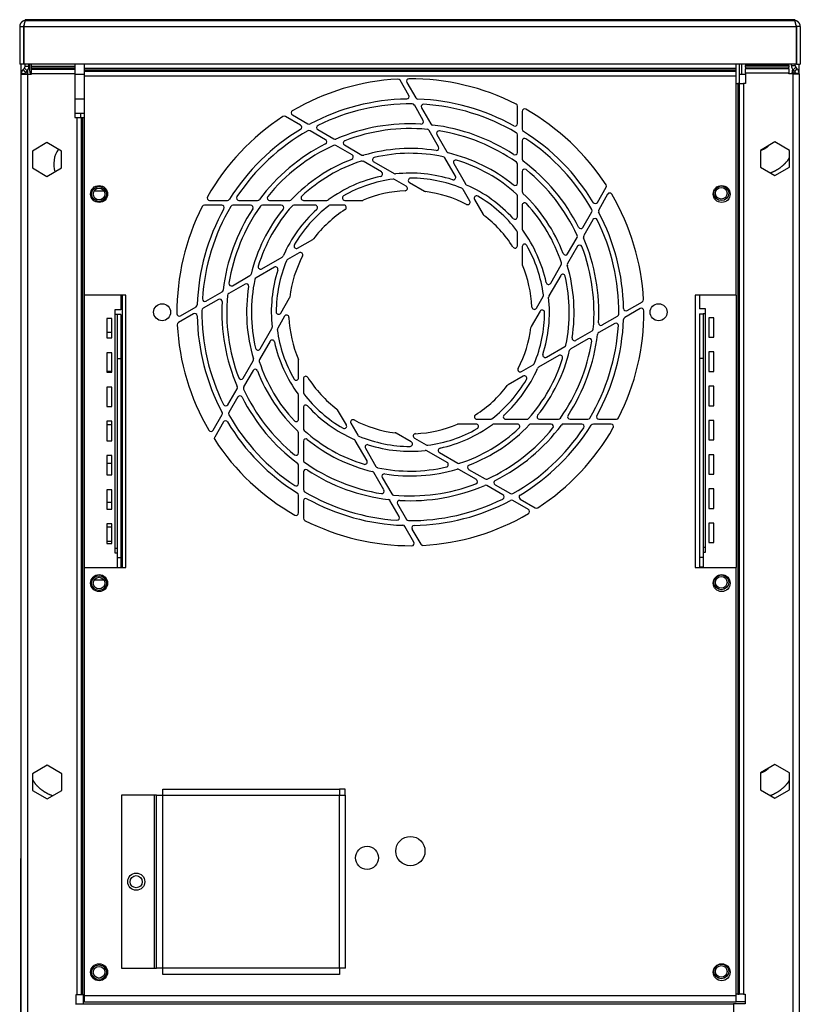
# Model space of a CAD drawing. Extents: x 2 to 63.8, y 0.7 to 42.
# Tile 5 of 7: x 30.5 to 40.6, y 10.2 to 22.8. Entities that reach past the tile are written whole.
import ezdxf

# ---------------------------------------------------------------- set-up
doc = ezdxf.new("R2010")
doc.units = 0
doc.layers.add('BODY', color=3, linetype='CONTINUOUS')

msp = doc.modelspace()

# ---------------------------------------------------------------- linework, layer by layer
at = {"layer": 'BODY', "linetype": 'CONTINUOUS'}
for p, q in [((30.624, 22.805), (30.619, 22.817)), ((40.509, 22.817), (30.619, 22.817)), ((30.619, 22.817), (30.619, 22.806)), ((30.628, 22.807), (40.5, 22.807)), ((40.509, 22.817), (40.505, 22.807)), ((40.509, 22.817), (40.509, 22.806)), ((30.549, 22.728), (30.597, 22.728)), ((30.549, 22.728), (30.549, 22.247)), ((30.597, 22.728), (30.597, 22.247)), ((30.604, 22.728), (30.604, 22.247)), ((30.604, 22.728), (40.524, 22.728)), ((40.524, 22.728), (40.524, 22.247)), ((40.579, 22.728), (40.531, 22.728)), ((40.531, 22.728), (40.531, 22.247)), ((40.579, 22.728), (40.579, 22.247)), ((30.597, 22.247), (30.549, 22.247)), ((30.564, 22.247), (30.564, 12.097)), ((30.592, 22.177), (30.61, 22.195)), ((30.626, 22.143), (30.592, 22.177)), ((40.524, 22.247), (30.604, 22.247)), ((30.644, 22.161), (30.61, 22.195)), ((30.619, 22.217), (30.619, 22.247)), ((30.667, 22.217), (30.619, 22.217)), ((30.626, 22.143), (30.644, 22.161)), ((30.643, 22.16), (30.643, 22.117)), ((30.649, 22.166), (30.649, 22.117)), ((30.667, 22.217), (30.667, 22.247)), ((30.675, 22.207), (30.667, 22.207)), ((30.699, 22.217), (30.699, 22.247)), ((30.699, 22.195), (30.699, 22.217)), ((31.259, 22.217), (30.699, 22.217)), ((30.699, 22.177), (30.699, 22.195)), ((31.259, 22.195), (30.699, 22.195)), ((30.699, 22.121), (30.699, 22.177)), ((31.259, 22.177), (30.699, 22.177)), ((31.259, 22.247), (31.259, 22.217)), ((31.259, 22.217), (31.259, 22.195)), ((31.259, 22.195), (31.259, 22.177)), ((31.259, 22.177), (31.259, 22.121)), ((31.382, 22.193), (31.382, 22.247)), ((31.382, 22.193), (39.757, 22.193)), ((31.382, 22.171), (31.382, 22.193)), ((31.382, 22.171), (39.757, 22.171)), ((31.382, 22.154), (31.382, 22.171)), ((31.382, 22.097), (31.382, 22.154)), ((31.382, 22.154), (39.757, 22.154)), ((39.757, 22.193), (39.757, 22.247)), ((39.757, 22.171), (39.757, 22.193)), ((39.757, 22.154), (39.757, 22.171)), ((39.757, 22.097), (39.757, 22.154)), ((39.794, 22.247), (39.794, 21.997)), ((39.825, 22.247), (39.825, 22.113)), ((39.874, 22.247), (39.874, 22.227)), ((39.874, 22.205), (39.874, 22.227)), ((40.434, 22.227), (39.874, 22.227)), ((39.874, 22.205), (39.874, 22.187)), ((40.434, 22.205), (39.874, 22.205)), ((39.874, 22.131), (39.874, 22.187)), ((40.434, 22.187), (39.874, 22.187)), ((40.434, 22.227), (40.434, 22.247)), ((40.434, 22.227), (40.434, 22.205)), ((40.434, 22.187), (40.434, 22.205)), ((40.434, 22.187), (40.434, 22.131)), ((40.466, 22.227), (40.466, 22.247)), ((40.466, 22.227), (40.514, 22.227)), ((40.484, 22.176), (40.484, 22.122)), ((40.485, 22.131), (40.485, 22.175)), ((40.489, 22.171), (40.523, 22.205)), ((40.507, 22.153), (40.489, 22.171)), ((40.507, 22.153), (40.541, 22.187)), ((40.514, 22.227), (40.514, 22.247)), ((40.541, 22.187), (40.523, 22.205)), ((40.531, 22.247), (40.579, 22.247)), ((40.564, 22.131), (40.564, 22.247)), ((30.617, 22.121), (30.569, 22.121)), ((30.569, 22.117), (30.569, 22.121)), ((30.569, 22.117), (30.648, 22.117)), ((30.569, 1.967), (30.569, 22.117)), ((30.617, 22.117), (30.617, 22.121)), ((30.648, 22.117), (30.648, 1.967)), ((30.648, 22.117), (30.699, 22.117)), ((30.699, 22.117), (30.699, 22.121)), ((31.259, 22.121), (30.699, 22.121)), ((31.259, 22.121), (31.259, 21.561)), ((31.382, 22.113), (31.259, 22.113)), ((31.382, 19.277), (31.382, 22.097)), ((31.382, 22.097), (39.757, 22.097)), ((35.549, 21.844), (35.437, 22.039)), ((39.757, 19.277), (39.757, 22.097)), ((39.874, 22.113), (39.794, 22.113)), ((39.874, 22.131), (39.874, 21.997)), ((40.434, 22.131), (39.874, 22.131)), ((40.434, 22.122), (40.434, 22.131)), ((40.485, 22.122), (40.434, 22.122)), ((40.485, 22.131), (40.484, 22.131)), ((40.516, 22.131), (40.485, 22.131)), ((40.485, 22.131), (40.485, 22.122)), ((40.485, 22.122), (40.485, 1.987)), ((40.485, 22.122), (40.564, 22.122)), ((40.516, 22.131), (40.564, 22.131)), ((40.516, 22.122), (40.516, 22.131)), ((40.564, 22.122), (40.564, 22.131)), ((40.564, 22.122), (40.564, 1.987)), ((35.523, 22.012), (35.639, 21.812)), ((39.757, 21.997), (39.777, 21.997)), ((39.777, 21.997), (39.777, 10.297)), ((39.794, 21.997), (39.777, 21.997)), ((39.794, 21.997), (39.794, 10.297)), ((39.794, 21.997), (39.85, 21.997)), ((39.85, 21.997), (39.85, 10.297)), ((39.874, 21.997), (39.85, 21.997)), ((31.259, 21.801), (31.382, 21.801)), ((35.734, 21.523), (35.62, 21.721)), ((35.712, 21.684), (35.831, 21.479)), ((36.945, 21.481), (36.945, 21.706)), ((37.006, 21.639), (37.006, 21.409)), ((31.33, 21.613), (31.259, 21.609)), ((31.33, 21.613), (31.259, 21.613)), ((31.259, 21.561), (31.283, 21.561)), ((31.283, 21.561), (31.283, 10.287)), ((31.283, 21.561), (31.339, 21.561)), ((31.382, 21.613), (31.33, 21.613)), ((31.33, 21.613), (31.33, 21.561)), ((31.339, 21.561), (31.339, 10.287)), ((31.339, 21.561), (31.357, 21.561)), ((31.357, 21.561), (31.357, 10.287)), ((31.357, 21.561), (31.379, 21.561)), ((31.379, 21.561), (31.379, 10.287)), ((31.379, 21.561), (31.382, 21.561)), ((34.159, 21.461), (33.964, 21.573)), ((34.053, 21.593), (34.252, 21.478)), ((34.48, 21.275), (34.282, 21.389)), ((34.38, 21.404), (34.586, 21.285)), ((35.931, 21.182), (35.809, 21.393)), ((35.91, 21.343), (36.039, 21.119)), ((36.944, 21.11), (36.944, 21.339)), ((37.006, 21.261), (37.006, 21.024)), ((30.9, 21.237), (30.712, 21.128)), ((31.087, 21.128), (30.9, 21.237)), ((34.821, 21.079), (34.61, 21.2)), ((34.722, 21.207), (34.945, 21.078)), ((40.254, 21.247), (40.067, 21.138)), ((40.067, 21.138), (40.067, 20.922)), ((40.442, 21.138), (40.254, 21.247)), ((40.442, 20.922), (40.442, 21.138)), ((30.712, 21.128), (30.712, 20.912)), ((31.087, 20.912), (31.087, 21.128)), ((36.148, 20.806), (36.012, 21.041)), ((30.712, 20.912), (30.9, 20.804)), ((30.9, 20.804), (31.087, 20.912)), ((35.197, 20.861), (34.961, 20.997)), ((35.098, 20.99), (35.359, 20.839)), ((36.127, 20.967), (36.278, 20.706)), ((36.945, 20.717), (36.945, 20.96)), ((40.067, 20.922), (40.254, 20.814)), ((40.254, 20.814), (40.442, 20.922)), ((35.517, 20.677), (35.366, 20.764)), ((37.006, 20.866), (37.006, 20.609)), ((35.557, 20.724), (35.752, 20.612)), ((36.333, 20.486), (36.246, 20.637)), ((37.972, 20.469), (38.084, 20.663)), ((31.635, 20.613), (31.504, 20.613)), ((36.392, 20.507), (36.505, 20.313)), ((36.944, 20.283), (36.944, 20.554)), ((38.104, 20.575), (37.989, 20.375)), ((33.146, 20.434), (32.922, 20.434)), ((32.989, 20.495), (33.219, 20.495)), ((33.517, 20.433), (33.289, 20.433)), ((33.367, 20.495), (33.604, 20.495)), ((33.911, 20.434), (33.667, 20.434)), ((33.761, 20.495), (34.019, 20.495)), ((34.345, 20.433), (34.073, 20.433)), ((34.195, 20.495), (34.497, 20.495)), ((34.715, 20.434), (34.54, 20.434)), ((34.726, 20.495), (34.951, 20.495)), ((37.006, 20.433), (37.006, 20.131)), ((37.786, 20.148), (37.9, 20.346)), ((37.915, 20.247), (37.796, 20.042)), ((34.12, 19.881), (34.315, 19.994)), ((36.945, 19.913), (36.945, 20.087)), ((37.59, 19.807), (37.711, 20.018)), ((37.006, 19.902), (37.006, 19.677)), ((37.718, 19.906), (37.589, 19.682)), ((33.661, 19.616), (33.922, 19.767)), ((34.141, 19.822), (33.99, 19.735)), ((33.822, 19.637), (33.586, 19.501)), ((37.372, 19.431), (37.508, 19.666)), ((33.285, 19.399), (33.508, 19.528)), ((37.501, 19.53), (37.35, 19.269)), ((33.445, 19.42), (33.235, 19.298)), ((31.912, 19.277), (31.382, 19.277)), ((31.849, 19.277), (31.849, 19.09)), ((31.864, 19.277), (31.864, 15.777)), ((31.912, 15.777), (31.912, 19.277)), ((32.943, 19.201), (33.149, 19.32)), ((33.903, 19.046), (34.016, 19.241)), ((37.188, 19.111), (37.275, 19.262)), ((39.757, 19.277), (39.227, 19.277)), ((39.227, 19.277), (39.227, 15.777)), ((39.284, 19.277), (39.284, 19.1)), ((39.755, 19.277), (39.755, 15.777)), ((31.864, 19.113), (31.849, 19.113)), ((32.616, 19.012), (32.815, 19.128)), ((33.105, 19.223), (32.907, 19.109)), ((38.355, 19.079), (38.55, 19.191)), ((31.77, 19.09), (31.77, 19.027)), ((31.849, 19.09), (31.77, 19.09)), ((31.77, 19.027), (31.77, 16.027)), ((31.801, 19.027), (31.77, 19.027)), ((31.849, 19.027), (31.801, 19.027)), ((31.801, 19.027), (31.801, 18.457)), ((31.849, 19.027), (31.849, 18.457)), ((32.783, 19.038), (32.589, 18.926)), ((33.951, 19.006), (33.864, 18.855)), ((37.235, 19.07), (37.123, 18.876)), ((38.034, 18.894), (38.232, 19.008)), ((38.523, 19.104), (38.323, 18.989)), ((39.363, 19.1), (39.284, 19.1)), ((39.284, 19.037), (39.332, 19.037)), ((39.284, 19.037), (39.284, 18.467)), ((39.332, 19.037), (39.332, 18.467)), ((39.363, 19.037), (39.332, 19.037)), ((39.363, 19.037), (39.363, 19.1)), ((39.363, 16.037), (39.363, 19.037)), ((39.467, 18.987), (39.404, 18.987)), ((39.404, 18.987), (39.404, 18.737)), ((39.467, 18.737), (39.467, 18.987)), ((31.732, 18.977), (31.669, 18.977)), ((31.669, 18.977), (31.669, 18.727)), ((31.732, 18.727), (31.732, 18.977)), ((38.195, 18.915), (37.99, 18.796)), ((31.669, 18.801), (31.732, 18.801)), ((31.669, 18.727), (31.732, 18.727)), ((31.849, 18.801), (31.864, 18.801)), ((33.638, 18.587), (33.789, 18.848)), ((37.693, 18.697), (37.904, 18.818)), ((39.404, 18.737), (39.467, 18.737)), ((31.864, 18.613), (31.849, 18.613)), ((33.766, 18.686), (33.631, 18.45)), ((37.317, 18.48), (37.552, 18.616)), ((37.854, 18.718), (37.63, 18.589)), ((31.732, 18.537), (31.669, 18.537)), ((31.669, 18.537), (31.669, 18.287)), ((31.732, 18.287), (31.732, 18.537)), ((37.478, 18.501), (37.217, 18.35)), ((39.467, 18.547), (39.404, 18.547)), ((39.404, 18.547), (39.404, 18.297)), ((39.467, 18.297), (39.467, 18.547)), ((31.849, 18.457), (31.801, 18.457)), ((31.801, 18.457), (31.801, 15.902)), ((31.849, 18.457), (31.849, 15.902)), ((33.421, 18.211), (33.55, 18.434)), ((34.132, 18.215), (34.132, 18.44)), ((36.997, 18.295), (37.148, 18.382)), ((39.284, 18.467), (39.332, 18.467)), ((39.284, 18.467), (39.284, 15.912)), ((39.332, 18.467), (39.332, 15.912)), ((31.669, 18.301), (31.732, 18.301)), ((31.669, 18.287), (31.732, 18.287)), ((31.849, 18.301), (31.864, 18.301)), ((33.549, 18.31), (33.427, 18.099)), ((37.018, 18.236), (36.824, 18.123)), ((39.404, 18.297), (39.467, 18.297)), ((31.732, 18.097), (31.669, 18.097)), ((31.669, 18.097), (31.669, 17.847)), ((31.732, 17.847), (31.732, 18.097)), ((31.864, 18.113), (31.849, 18.113)), ((34.194, 18.204), (34.194, 18.029)), ((39.467, 18.107), (39.404, 18.107)), ((39.404, 18.107), (39.404, 17.857)), ((39.467, 17.857), (39.467, 18.107)), ((33.224, 17.869), (33.342, 18.075)), ((33.353, 17.969), (33.238, 17.771)), ((34.132, 17.684), (34.132, 17.986)), ((31.669, 17.847), (31.732, 17.847)), ((39.404, 17.857), (39.467, 17.857)), ((31.849, 17.801), (31.864, 17.801)), ((33.034, 17.542), (33.15, 17.742)), ((34.194, 17.834), (34.194, 17.562)), ((34.747, 17.609), (34.634, 17.804)), ((31.732, 17.657), (31.669, 17.657)), ((31.669, 17.657), (31.669, 17.407)), ((31.732, 17.613), (31.669, 17.613)), ((31.732, 17.407), (31.732, 17.657)), ((31.864, 17.613), (31.849, 17.613)), ((33.167, 17.648), (33.055, 17.453)), ((34.806, 17.631), (34.893, 17.479)), ((36.413, 17.621), (36.188, 17.621)), ((36.424, 17.683), (36.598, 17.683)), ((36.944, 17.621), (36.642, 17.621)), ((36.794, 17.683), (37.065, 17.683)), ((37.377, 17.621), (37.12, 17.621)), ((37.228, 17.683), (37.471, 17.683)), ((37.772, 17.621), (37.535, 17.621)), ((37.621, 17.683), (37.85, 17.683)), ((38.15, 17.621), (37.92, 17.621)), ((37.992, 17.683), (38.217, 17.683)), ((39.467, 17.667), (39.404, 17.667)), ((39.404, 17.667), (39.404, 17.417)), ((39.467, 17.417), (39.467, 17.667)), ((34.132, 17.25), (34.132, 17.508)), ((35.581, 17.392), (35.387, 17.505)), ((31.669, 17.407), (31.732, 17.407)), ((34.194, 17.4), (34.194, 17.156)), ((35.012, 17.15), (34.861, 17.411)), ((35.622, 17.44), (35.773, 17.353)), ((39.404, 17.417), (39.467, 17.417)), ((31.732, 17.217), (31.669, 17.217)), ((31.669, 17.217), (31.669, 16.967)), ((31.732, 16.967), (31.732, 17.217)), ((31.849, 17.301), (31.864, 17.301)), ((34.991, 17.311), (35.126, 17.075)), ((36.041, 17.127), (35.78, 17.278)), ((35.942, 17.255), (36.177, 17.12)), ((39.467, 17.227), (39.404, 17.227)), ((39.404, 17.227), (39.404, 16.977)), ((39.467, 16.977), (39.467, 17.227)), ((31.732, 17.113), (31.669, 17.113)), ((31.864, 17.113), (31.849, 17.113)), ((34.132, 16.856), (34.132, 17.093)), ((31.669, 16.967), (31.732, 16.967)), ((34.194, 17.006), (34.194, 16.778)), ((35.229, 16.774), (35.1, 16.997)), ((36.417, 16.91), (36.193, 17.039)), ((36.318, 17.038), (36.529, 16.916)), ((39.404, 16.977), (39.467, 16.977)), ((35.208, 16.934), (35.329, 16.724)), ((36.758, 16.713), (36.553, 16.831)), ((36.659, 16.842), (36.857, 16.727)), ((31.732, 16.777), (31.669, 16.777)), ((31.669, 16.777), (31.669, 16.527)), ((31.732, 16.527), (31.732, 16.777)), ((31.849, 16.801), (31.864, 16.801)), ((34.132, 16.478), (34.132, 16.708)), ((39.467, 16.787), (39.404, 16.787)), ((39.404, 16.787), (39.404, 16.537)), ((39.467, 16.537), (39.467, 16.787)), ((31.732, 16.613), (31.669, 16.613)), ((31.864, 16.613), (31.849, 16.613)), ((34.194, 16.635), (34.194, 16.411)), ((35.426, 16.432), (35.307, 16.638)), ((35.405, 16.594), (35.519, 16.396)), ((37.086, 16.524), (36.886, 16.639)), ((36.98, 16.656), (37.174, 16.544)), ((31.669, 16.527), (31.732, 16.527)), ((39.404, 16.537), (39.467, 16.537)), ((31.732, 16.337), (31.669, 16.337)), ((31.669, 16.337), (31.669, 16.087)), ((31.732, 16.087), (31.732, 16.337)), ((39.467, 16.347), (39.404, 16.347)), ((39.404, 16.347), (39.404, 16.097)), ((39.467, 16.097), (39.467, 16.347)), ((31.669, 16.301), (31.732, 16.301)), ((31.849, 16.301), (31.864, 16.301)), ((35.615, 16.105), (35.5, 16.305)), ((35.59, 16.272), (35.702, 16.078)), ((31.732, 16.113), (31.669, 16.113)), ((31.669, 16.087), (31.732, 16.087)), ((31.864, 16.113), (31.849, 16.113)), ((39.404, 16.097), (39.467, 16.097)), ((31.77, 16.027), (31.801, 16.027)), ((31.77, 16.027), (31.77, 15.965)), ((31.77, 15.965), (31.801, 15.965)), ((39.332, 16.037), (39.363, 16.037)), ((39.332, 15.974), (39.363, 15.974)), ((39.363, 15.974), (39.363, 16.037)), ((31.849, 15.902), (31.801, 15.902)), ((31.801, 15.902), (31.801, 15.777)), ((31.849, 15.902), (31.849, 15.777)), ((39.284, 15.912), (39.332, 15.912)), ((39.284, 15.912), (39.284, 15.787)), ((39.332, 15.912), (39.332, 15.787)), ((31.382, 10.278), (31.382, 15.777)), ((31.382, 15.777), (31.912, 15.777)), ((31.801, 15.777), (31.849, 15.777)), ((31.849, 15.801), (31.864, 15.801)), ((39.227, 15.777), (39.757, 15.777)), ((39.284, 15.787), (39.332, 15.787)), ((39.284, 15.787), (39.284, 15.777)), ((39.757, 10.278), (39.757, 15.777)), ((31.635, 15.613), (31.504, 15.613)), ((30.902, 13.237), (30.715, 13.128)), ((31.09, 13.128), (30.902, 13.237)), ((40.254, 13.247), (40.067, 13.138)), ((40.442, 13.138), (40.254, 13.247)), ((30.715, 13.128), (30.715, 12.912)), ((31.09, 12.912), (31.09, 13.128)), ((40.067, 13.138), (40.067, 12.922)), ((40.442, 12.922), (40.442, 13.138)), ((30.715, 12.912), (30.902, 12.804)), ((30.902, 12.804), (31.09, 12.912)), ((32.388, 12.852), (32.388, 12.931)), ((32.388, 12.931), (34.657, 12.931)), ((34.657, 12.931), (34.657, 12.852)), ((34.732, 12.93), (34.657, 12.93)), ((34.732, 12.852), (34.732, 12.93)), ((40.067, 12.922), (40.254, 12.814)), ((40.254, 12.814), (40.442, 12.922)), ((31.857, 12.852), (31.857, 10.628)), ((32.278, 12.852), (31.857, 12.852)), ((32.278, 12.852), (32.278, 10.628)), ((32.309, 12.852), (32.278, 12.852)), ((32.309, 10.628), (32.309, 12.852)), ((32.309, 12.852), (32.388, 12.852)), ((32.388, 10.628), (32.388, 12.852)), ((32.388, 12.852), (34.657, 12.852)), ((34.657, 10.628), (34.657, 12.852)), ((34.657, 12.852), (34.736, 12.852)), ((34.736, 10.628), (34.736, 12.852)), ((30.564, 12.097), (30.569, 12.097)), ((30.564, 2.727), (30.564, 12.037)), ((30.564, 12.037), (30.569, 12.037)), ((31.857, 10.628), (32.278, 10.628)), ((32.278, 10.628), (32.309, 10.628)), ((32.388, 10.628), (32.309, 10.628)), ((34.657, 10.628), (32.388, 10.628)), ((32.388, 10.549), (32.388, 10.628)), ((34.657, 10.549), (32.388, 10.549)), ((34.657, 10.628), (34.657, 10.549)), ((34.736, 10.628), (34.657, 10.628)), ((31.283, 10.287), (31.27, 10.287)), ((31.27, 10.287), (31.27, 10.162)), ((31.339, 10.287), (31.283, 10.287)), ((31.357, 10.287), (31.339, 10.287)), ((31.379, 10.287), (31.357, 10.287)), ((31.364, 10.287), (31.364, 10.198)), ((31.382, 10.287), (31.379, 10.287)), ((31.382, 10.197), (31.382, 10.278)), ((31.382, 10.278), (39.757, 10.278)), ((39.777, 10.297), (39.757, 10.297)), ((39.757, 10.197), (39.757, 10.278)), ((39.777, 10.297), (39.794, 10.297)), ((39.85, 10.297), (39.794, 10.297)), ((39.85, 10.297), (39.87, 10.297)), ((39.87, 10.297), (39.87, 10.172)), ((39.72, 10.167), (31.27, 10.167)), ((31.364, 10.198), (31.364, 10.167)), ((31.382, 10.198), (31.364, 10.198)), ((31.382, 10.197), (39.757, 10.197)), ((39.87, 10.172), (39.72, 10.172)), ((39.72, 10.172), (39.72, 8.271)), ((39.87, 10.198), (39.757, 10.198))]:
    msp.add_line(p, q, dxfattribs=at)
for points in [[(30.628, 22.807), (30.626, 22.807), (30.624, 22.807), (30.622, 22.806), (30.619, 22.806), (30.617, 22.806), (30.615, 22.806), (30.613, 22.805), (30.611, 22.805), (30.609, 22.804), (30.606, 22.804), (30.604, 22.803), (30.602, 22.803), (30.6, 22.802), (30.598, 22.801), (30.596, 22.8), (30.594, 22.799), (30.592, 22.798), (30.59, 22.797), (30.588, 22.796), (30.586, 22.795), (30.584, 22.794), (30.583, 22.793), (30.581, 22.791), (30.579, 22.79), (30.577, 22.788), (30.576, 22.787), (30.574, 22.785), (30.572, 22.784), (30.571, 22.782), (30.569, 22.781), (30.568, 22.779), (30.567, 22.777), (30.565, 22.776), (30.564, 22.774), (30.563, 22.772), (30.561, 22.77), (30.56, 22.768), (30.559, 22.766), (30.558, 22.764), (30.557, 22.762), (30.556, 22.76), (30.555, 22.758), (30.554, 22.756), (30.554, 22.754), (30.553, 22.752), (30.552, 22.75), (30.552, 22.748), (30.551, 22.746), (30.551, 22.743), (30.551, 22.741), (30.55, 22.739), (30.55, 22.737), (30.55, 22.735), (30.55, 22.732), (30.549, 22.73), (30.549, 22.728)], [(30.604, 22.728), (30.605, 22.73), (30.605, 22.732), (30.606, 22.735), (30.606, 22.737), (30.607, 22.739), (30.607, 22.741), (30.607, 22.743), (30.608, 22.746), (30.608, 22.748), (30.609, 22.75), (30.609, 22.752), (30.61, 22.754), (30.61, 22.756), (30.61, 22.758), (30.611, 22.76), (30.611, 22.762), (30.612, 22.764), (30.612, 22.766), (30.613, 22.768), (30.613, 22.77), (30.613, 22.772), (30.614, 22.774), (30.614, 22.776), (30.615, 22.777), (30.615, 22.779), (30.615, 22.781), (30.616, 22.782), (30.616, 22.784), (30.617, 22.785), (30.617, 22.787), (30.618, 22.788), (30.618, 22.79), (30.618, 22.791), (30.619, 22.793), (30.619, 22.794), (30.62, 22.795), (30.62, 22.796), (30.621, 22.797), (30.621, 22.798), (30.621, 22.799), (30.622, 22.8), (30.622, 22.801), (30.623, 22.802), (30.623, 22.803), (30.624, 22.803), (30.624, 22.804), (30.624, 22.805), (30.625, 22.805), (30.625, 22.805), (30.626, 22.806), (30.626, 22.806), (30.627, 22.806), (30.627, 22.807), (30.627, 22.807), (30.628, 22.807), (30.628, 22.807)], [(40.5, 22.807), (40.501, 22.807), (40.501, 22.807), (40.502, 22.806), (40.502, 22.806), (40.502, 22.806), (40.503, 22.806), (40.503, 22.805), (40.504, 22.805), (40.504, 22.804), (40.505, 22.804), (40.505, 22.803), (40.505, 22.803), (40.506, 22.802), (40.506, 22.801), (40.507, 22.8), (40.507, 22.799), (40.508, 22.798), (40.508, 22.797), (40.508, 22.796), (40.509, 22.795), (40.509, 22.794), (40.51, 22.793), (40.51, 22.791), (40.511, 22.79), (40.511, 22.788), (40.511, 22.787), (40.512, 22.785), (40.512, 22.784), (40.513, 22.782), (40.513, 22.781), (40.514, 22.779), (40.514, 22.777), (40.514, 22.776), (40.515, 22.774), (40.515, 22.772), (40.516, 22.77), (40.516, 22.768), (40.517, 22.766), (40.517, 22.764), (40.517, 22.762), (40.518, 22.76), (40.518, 22.758), (40.519, 22.756), (40.519, 22.754), (40.52, 22.752), (40.52, 22.75), (40.52, 22.748), (40.521, 22.746), (40.521, 22.743), (40.522, 22.741), (40.522, 22.739), (40.523, 22.737), (40.523, 22.735), (40.523, 22.732), (40.524, 22.73), (40.524, 22.728)], [(40.579, 22.728), (40.579, 22.73), (40.579, 22.732), (40.579, 22.735), (40.578, 22.737), (40.578, 22.739), (40.578, 22.741), (40.578, 22.743), (40.577, 22.746), (40.577, 22.748), (40.576, 22.75), (40.576, 22.752), (40.575, 22.754), (40.574, 22.756), (40.573, 22.758), (40.573, 22.76), (40.572, 22.762), (40.571, 22.764), (40.57, 22.766), (40.568, 22.768), (40.567, 22.77), (40.566, 22.772), (40.565, 22.774), (40.563, 22.776), (40.562, 22.777), (40.561, 22.779), (40.559, 22.781), (40.558, 22.782), (40.556, 22.784), (40.555, 22.785), (40.553, 22.787), (40.551, 22.788), (40.55, 22.79), (40.548, 22.791), (40.546, 22.793), (40.544, 22.794), (40.542, 22.795), (40.54, 22.796), (40.539, 22.797), (40.537, 22.798), (40.535, 22.799), (40.533, 22.8), (40.531, 22.801), (40.528, 22.802), (40.526, 22.803), (40.524, 22.803), (40.522, 22.804), (40.52, 22.805), (40.518, 22.805), (40.516, 22.805), (40.514, 22.806), (40.511, 22.806), (40.509, 22.806), (40.507, 22.807), (40.505, 22.807), (40.503, 22.807), (40.5, 22.807)], [(30.609, 22.752), (30.608, 22.751), (30.608, 22.751), (30.607, 22.751), (30.607, 22.75), (30.606, 22.75), (30.606, 22.749), (30.605, 22.749), (30.605, 22.748), (30.604, 22.748), (30.604, 22.747), (30.603, 22.747), (30.603, 22.746), (30.603, 22.746), (30.602, 22.745), (30.602, 22.745), (30.601, 22.744), (30.601, 22.743), (30.601, 22.743), (30.601, 22.742), (30.6, 22.741), (30.6, 22.741), (30.6, 22.74), (30.6, 22.739), (30.599, 22.739), (30.599, 22.738), (30.599, 22.738), (30.599, 22.737), (30.599, 22.736), (30.598, 22.736), (30.598, 22.735), (30.598, 22.734), (30.598, 22.733), (30.598, 22.733), (30.598, 22.732), (30.598, 22.731), (30.598, 22.731), (30.598, 22.73), (30.597, 22.729), (30.597, 22.729), (30.597, 22.728)], [(40.531, 22.728), (40.531, 22.729), (40.531, 22.729), (40.531, 22.73), (40.531, 22.731), (40.531, 22.731), (40.531, 22.732), (40.531, 22.733), (40.531, 22.734), (40.53, 22.734), (40.53, 22.735), (40.53, 22.736), (40.53, 22.736), (40.53, 22.737), (40.53, 22.738), (40.53, 22.738), (40.529, 22.739), (40.529, 22.74), (40.529, 22.74), (40.529, 22.741), (40.528, 22.741), (40.528, 22.742), (40.528, 22.743), (40.527, 22.743), (40.527, 22.744), (40.527, 22.745), (40.526, 22.745), (40.526, 22.746), (40.526, 22.746), (40.525, 22.747), (40.525, 22.747), (40.524, 22.748), (40.524, 22.749), (40.523, 22.749), (40.523, 22.749), (40.522, 22.75), (40.522, 22.75), (40.521, 22.751), (40.521, 22.751), (40.52, 22.751), (40.52, 22.752)], [(30.678, 22.247), (30.677, 22.244), (30.677, 22.241), (30.677, 22.237), (30.676, 22.234), (30.676, 22.231), (30.676, 22.227), (30.676, 22.224), (30.675, 22.221), (30.675, 22.218), (30.675, 22.214), (30.675, 22.211), (30.675, 22.208), (30.674, 22.204), (30.674, 22.201), (30.674, 22.198), (30.674, 22.195), (30.674, 22.191), (30.674, 22.188), (30.675, 22.185), (30.675, 22.181), (30.675, 22.178), (30.675, 22.175), (30.675, 22.171), (30.676, 22.168), (30.676, 22.165), (30.677, 22.162), (30.677, 22.158), (30.678, 22.155), (30.678, 22.152), (30.679, 22.149), (30.68, 22.145), (30.68, 22.142), (30.681, 22.139), (30.682, 22.136), (30.683, 22.133), (30.684, 22.13), (30.685, 22.126), (30.686, 22.123), (30.687, 22.12), (30.689, 22.117)], [(40.471, 22.122), (40.472, 22.124), (40.472, 22.126), (40.473, 22.128), (40.473, 22.129), (40.474, 22.131), (40.475, 22.133), (40.475, 22.135), (40.476, 22.137), (40.476, 22.139), (40.477, 22.14), (40.477, 22.142), (40.478, 22.144), (40.478, 22.146), (40.479, 22.148), (40.479, 22.15), (40.48, 22.152), (40.48, 22.153), (40.48, 22.155), (40.48, 22.157), (40.481, 22.159), (40.481, 22.161), (40.481, 22.163), (40.481, 22.165), (40.481, 22.167), (40.481, 22.169), (40.482, 22.171), (40.482, 22.173), (40.482, 22.174), (40.482, 22.176), (40.482, 22.178), (40.482, 22.18), (40.482, 22.182)], [(40.167, 21.196), (40.166, 21.195), (40.165, 21.194), (40.165, 21.193), (40.164, 21.192), (40.163, 21.191), (40.162, 21.19), (40.161, 21.189), (40.16, 21.188), (40.159, 21.186), (40.158, 21.185), (40.157, 21.184), (40.155, 21.183), (40.154, 21.182), (40.153, 21.18), (40.151, 21.179), (40.15, 21.178), (40.148, 21.176), (40.146, 21.175), (40.144, 21.174), (40.143, 21.172), (40.141, 21.171), (40.139, 21.169), (40.137, 21.168), (40.135, 21.166), (40.132, 21.165), (40.13, 21.164), (40.128, 21.162), (40.126, 21.161), (40.123, 21.159), (40.121, 21.158), (40.118, 21.156), (40.116, 21.155), (40.113, 21.154), (40.11, 21.152), (40.108, 21.151), (40.105, 21.149), (40.102, 21.148), (40.099, 21.147), (40.096, 21.146), (40.093, 21.144), (40.09, 21.143), (40.087, 21.142), (40.083, 21.141), (40.08, 21.14), (40.077, 21.138), (40.073, 21.137), (40.07, 21.136), (40.067, 21.135)], [(40.193, 20.849), (40.198, 20.851), (40.203, 20.853), (40.208, 20.854), (40.213, 20.856), (40.218, 20.858), (40.223, 20.86), (40.228, 20.862), (40.233, 20.865), (40.238, 20.867), (40.243, 20.869), (40.248, 20.872), (40.252, 20.874), (40.257, 20.876), (40.262, 20.879), (40.266, 20.881), (40.271, 20.884), (40.275, 20.887), (40.28, 20.889), (40.284, 20.892), (40.289, 20.895), (40.293, 20.898), (40.297, 20.9), (40.302, 20.903), (40.306, 20.906), (40.31, 20.909), (40.315, 20.912), (40.319, 20.915), (40.323, 20.918), (40.327, 20.921), (40.331, 20.924), (40.335, 20.927), (40.339, 20.93), (40.343, 20.933), (40.347, 20.936), (40.351, 20.94), (40.355, 20.943), (40.359, 20.946), (40.362, 20.95), (40.366, 20.953), (40.37, 20.956), (40.373, 20.96), (40.377, 20.963), (40.38, 20.967), (40.384, 20.971), (40.387, 20.974), (40.391, 20.978), (40.394, 20.981), (40.397, 20.985), (40.401, 20.989), (40.404, 20.993), (40.407, 20.996), (40.41, 21), (40.414, 21.004), (40.417, 21.008), (40.42, 21.012), (40.422, 21.016), (40.425, 21.02), (40.428, 21.024), (40.43, 21.028), (40.433, 21.032), (40.435, 21.037), (40.438, 21.041), (40.44, 21.045), (40.442, 21.05)], [(40.167, 13.196), (40.166, 13.195), (40.165, 13.194), (40.165, 13.193), (40.164, 13.192), (40.163, 13.191), (40.162, 13.19), (40.161, 13.189), (40.16, 13.188), (40.159, 13.186), (40.158, 13.185), (40.157, 13.184), (40.155, 13.183), (40.154, 13.182), (40.153, 13.18), (40.151, 13.179), (40.15, 13.178), (40.148, 13.176), (40.146, 13.175), (40.144, 13.174), (40.143, 13.172), (40.141, 13.171), (40.139, 13.169), (40.137, 13.168), (40.135, 13.166), (40.132, 13.165), (40.13, 13.164), (40.128, 13.162), (40.126, 13.161), (40.123, 13.159), (40.121, 13.158), (40.118, 13.156), (40.116, 13.155), (40.113, 13.154), (40.11, 13.152), (40.108, 13.151), (40.105, 13.149), (40.102, 13.148), (40.099, 13.147), (40.096, 13.146), (40.093, 13.144), (40.09, 13.143), (40.087, 13.142), (40.083, 13.141), (40.08, 13.14), (40.077, 13.138), (40.073, 13.137), (40.07, 13.136), (40.067, 13.135)], [(30.715, 13.054), (30.717, 13.05), (30.72, 13.045), (30.722, 13.041), (30.724, 13.036), (30.727, 13.032), (30.729, 13.027), (30.732, 13.023), (30.735, 13.019), (30.738, 13.014), (30.741, 13.01), (30.744, 13.006), (30.747, 13.002), (30.75, 12.998), (30.753, 12.994), (30.757, 12.99), (30.76, 12.986), (30.764, 12.982), (30.767, 12.978), (30.771, 12.975), (30.774, 12.971), (30.778, 12.967), (30.782, 12.963), (30.785, 12.96), (30.789, 12.956), (30.793, 12.953), (30.797, 12.949), (30.801, 12.946), (30.805, 12.942), (30.809, 12.939), (30.813, 12.935), (30.817, 12.932), (30.821, 12.929), (30.825, 12.925), (30.829, 12.922), (30.834, 12.919), (30.838, 12.916), (30.842, 12.913), (30.847, 12.91), (30.851, 12.907), (30.856, 12.904), (30.86, 12.901), (30.865, 12.898), (30.87, 12.895), (30.874, 12.892), (30.879, 12.89), (30.884, 12.887), (30.888, 12.884), (30.893, 12.881), (30.898, 12.879), (30.903, 12.876), (30.908, 12.873), (30.913, 12.871), (30.917, 12.868), (30.922, 12.866), (30.927, 12.864), (30.933, 12.861), (30.938, 12.859), (30.943, 12.857), (30.948, 12.855), (30.953, 12.853), (30.959, 12.851), (30.964, 12.849), (30.97, 12.847), (30.975, 12.846)], [(40.193, 12.849), (40.198, 12.851), (40.203, 12.853), (40.208, 12.854), (40.213, 12.856), (40.218, 12.858), (40.223, 12.86), (40.228, 12.862), (40.233, 12.865), (40.238, 12.867), (40.243, 12.869), (40.248, 12.872), (40.252, 12.874), (40.257, 12.876), (40.262, 12.879), (40.266, 12.881), (40.271, 12.884), (40.275, 12.887), (40.28, 12.889), (40.284, 12.892), (40.289, 12.895), (40.293, 12.898), (40.297, 12.9), (40.302, 12.903), (40.306, 12.906), (40.31, 12.909), (40.315, 12.912), (40.319, 12.915), (40.323, 12.918), (40.327, 12.921), (40.331, 12.924), (40.335, 12.927), (40.339, 12.93), (40.343, 12.933), (40.347, 12.936), (40.351, 12.94), (40.355, 12.943), (40.359, 12.946), (40.362, 12.95), (40.366, 12.953), (40.37, 12.956), (40.373, 12.96), (40.377, 12.963), (40.38, 12.967), (40.384, 12.971), (40.387, 12.974), (40.391, 12.978), (40.394, 12.981), (40.397, 12.985), (40.401, 12.989), (40.404, 12.993), (40.407, 12.996), (40.41, 13), (40.414, 13.004), (40.417, 13.008), (40.42, 13.012), (40.422, 13.016), (40.425, 13.02), (40.428, 13.024), (40.43, 13.028), (40.433, 13.032), (40.435, 13.037), (40.438, 13.041), (40.44, 13.045), (40.442, 13.05)]]:
    msp.add_lwpolyline(points, dxfattribs=at)
for centre, radius in [((31.569, 20.577), 0.109), ((31.569, 20.577), 0.095), ((31.569, 20.577), 0.0747), ((39.569, 20.577), 0.109), ((39.564, 20.587), 0.095), ((39.564, 20.587), 0.0748), ((32.379, 19.058), 0.109), ((38.759, 19.058), 0.109), ((31.569, 15.577), 0.109), ((31.569, 15.577), 0.095), ((31.569, 15.577), 0.0747), ((39.569, 15.577), 0.109), ((39.564, 15.587), 0.095), ((39.564, 15.587), 0.0747), ((35.569, 12.133), 0.188), ((35.012, 12.047), 0.148), ((32.047, 11.74), 0.11), ((32.047, 11.74), 0.078), ((31.569, 10.577), 0.109), ((31.569, 10.577), 0.095), ((31.569, 10.577), 0.0747), ((39.569, 10.577), 0.109), ((39.564, 10.587), 0.095), ((39.564, 10.587), 0.0747)]:
    msp.add_circle(centre, radius, dxfattribs=at)
for centre, radius, start, end in [((30.648, 22.121), 0.079, 135, 180), ((30.588, 22.217), 0.031, 315, 0), ((30.648, 22.121), 0.031, 135, 180), ((30.588, 22.217), 0.079, 315, 0), ((40.545, 22.227), 0.079, 180, 225), ((40.485, 22.131), 0.031, 0, 45), ((40.545, 22.227), 0.031, 180, 225), ((40.485, 22.131), 0.079, 0, 45), ((35.569, 19.058), 3, 93.0774, 120.367), ((35.41, 22.023), 0.031, 30, 93.0774), ((35.55, 22.027), 0.031, 90.367, 210), ((35.569, 19.058), 3, 63.0774, 90.367), ((35.569, 19.058), 2.74, 90.9784, 118.0099), ((35.522, 21.829), 0.031, 270.9784, 30), ((35.666, 21.828), 0.031, 210, 268.0099), ((35.569, 19.058), 2.74, 60.9784, 88.0099), ((34.068, 21.62), 0.031, 120.367, 240), ((35.569, 19.058), 2.678, 89.4863, 116.3177), ((35.593, 21.705), 0.031, 30, 89.4863), ((35.739, 21.7), 0.031, 86.3177, 210), ((35.569, 19.058), 2.678, 59.4863, 86.3177), ((36.914, 21.706), 0.031, 0, 63.0774), ((37.037, 21.639), 0.031, 60.367, 180), ((35.569, 19.058), 3, 33.0774, 60.367), ((35.569, 19.058), 3, 123.0774, 150.367), ((33.949, 21.546), 0.031, 60, 123.0774), ((35.707, 21.507), 0.031, 266.7769, 30), ((35.569, 19.058), 2.74, 120.9784, 148.0099), ((35.569, 19.058), 2.678, 119.4863, 146.3177), ((34.143, 21.434), 0.031, 300.9784, 60), ((34.266, 21.362), 0.031, 60, 119.4863), ((34.268, 21.505), 0.031, 240, 298.0099), ((34.396, 21.431), 0.031, 116.3177, 240), ((35.569, 19.058), 2.422, 86.7769, 113.2412), ((35.569, 19.058), 2.36, 84.7455, 110.9267), ((35.783, 21.378), 0.031, 30, 84.7455), ((35.858, 21.494), 0.031, 210, 263.2412), ((35.569, 19.058), 2.422, 56.7769, 83.2412), ((35.937, 21.358), 0.031, 80.9267, 210), ((35.569, 19.058), 2.36, 54.7455, 80.9267), ((36.914, 21.481), 0.031, 240.9784, 0), ((37.037, 21.409), 0.031, 180, 238.0099), ((34.464, 21.248), 0.031, 296.7769, 60), ((34.601, 21.312), 0.031, 240, 293.2412), ((34.737, 21.234), 0.031, 110.9267, 240), ((36.913, 21.339), 0.031, 0, 59.4863), ((37.037, 21.261), 0.031, 56.3177, 180), ((35.569, 19.058), 2.74, 30.9784, 58.0099), ((35.569, 19.058), 2.678, 29.4863, 56.3177), ((31.33, 20.957), 0.344, 145.5461, 196.14), ((35.569, 19.058), 2.422, 116.7769, 143.2412), ((35.569, 19.058), 2.36, 114.7455, 140.9267), ((34.594, 21.173), 0.031, 60, 114.7455), ((35.569, 19.058), 2.104, 80.9751, 106.5605), ((35.904, 21.167), 0.031, 260.9751, 30), ((35.569, 19.058), 2.104, 110.9751, 136.5605), ((34.805, 21.052), 0.031, 290.9751, 60), ((34.961, 21.105), 0.031, 240, 286.5605), ((35.113, 21.017), 0.031, 103.1152, 240), ((35.569, 19.058), 2.042, 78.0621, 103.1152), ((35.985, 21.026), 0.031, 30, 78.0621), ((36.066, 21.135), 0.031, 210, 256.5605), ((35.569, 19.058), 2.104, 50.9751, 76.5605), ((36.153, 20.983), 0.031, 73.1152, 210), ((35.569, 19.058), 2.042, 48.0621, 73.1152), ((36.913, 21.11), 0.031, 236.7769, 0), ((37.037, 21.024), 0.031, 180, 233.2412), ((35.569, 19.058), 2.042, 108.0621, 133.1152), ((34.946, 20.97), 0.031, 60, 108.0621), ((36.914, 20.96), 0.031, 0, 54.7455), ((37.037, 20.866), 0.031, 50.9267, 180), ((35.569, 19.058), 2.422, 26.7769, 53.2412), ((35.569, 19.058), 2.36, 24.7455, 50.9267), ((35.569, 19.058), 1.787, 102.3304, 126.1499), ((35.569, 19.058), 1.724, 97.4347, 119.8767), ((35.181, 20.834), 0.031, 282.3304, 60), ((35.35, 20.737), 0.031, 60, 97.4347), ((35.375, 20.866), 0.031, 240, 276.1499), ((35.569, 19.058), 1.787, 72.3304, 96.1499), ((35.573, 20.751), 0.031, 89.8767, 240), ((35.569, 19.058), 1.724, 67.4347, 89.8767), ((36.121, 20.791), 0.031, 252.3304, 30), ((35.501, 20.65), 0.031, 272.4465, 60), ((36.219, 20.622), 0.031, 30, 67.4347), ((36.304, 20.721), 0.031, 210, 246.1499), ((35.569, 19.058), 1.787, 42.3304, 66.1499), ((36.914, 20.717), 0.031, 230.9751, 360), ((38.057, 20.679), 0.031, 330, 33.0774), ((32.989, 20.526), 0.031, 150.367, 270), ((33.219, 20.526), 0.031, 270, 328.0099), ((33.367, 20.526), 0.031, 146.3177, 270), ((33.604, 20.526), 0.031, 270, 323.2412), ((33.761, 20.526), 0.031, 140.9267, 270), ((34.019, 20.526), 0.031, 270, 316.5605), ((34.195, 20.526), 0.031, 133.1152, 270), ((34.497, 20.526), 0.031, 270, 306.1499), ((34.726, 20.526), 0.031, 119.8767, 270), ((34.951, 20.526), 0.031, 270, 292.849), ((35.569, 19.058), 1.562, 92.4465, 112.849), ((35.768, 20.639), 0.031, 240, 262.849), ((35.569, 19.058), 1.562, 62.4465, 82.849), ((36.419, 20.523), 0.031, 59.8767, 210), ((35.569, 19.058), 1.724, 37.4347, 59.8767), ((36.913, 20.554), 0.031, 0, 48.0621), ((37.037, 20.609), 0.031, 180, 226.5605), ((35.569, 19.058), 2.104, 20.9751, 46.5605), ((38.131, 20.559), 0.031, 30.367, 150), ((35.569, 19.058), 3, 3.0774, 30.367), ((35.569, 19.058), 3, 153.0774, 180.367), ((35.569, 19.058), 2.74, 150.9784, 178.0099), ((32.922, 20.403), 0.031, 90, 153.0774), ((35.569, 19.058), 2.678, 149.4863, 176.3177), ((33.146, 20.403), 0.031, 330.9784, 90), ((35.569, 19.058), 2.422, 146.7769, 173.2412), ((35.569, 19.058), 2.36, 144.7455, 170.9267), ((33.289, 20.402), 0.031, 90, 149.4863), ((33.517, 20.402), 0.031, 326.7769, 90), ((35.569, 19.058), 2.104, 140.9751, 166.5605), ((35.569, 19.058), 2.042, 138.0621, 163.1152), ((33.667, 20.403), 0.031, 90, 144.7455), ((33.911, 20.403), 0.031, 320.9751, 90), ((35.569, 19.058), 1.787, 132.3304, 156.1499), ((34.073, 20.402), 0.031, 90, 138.0621), ((35.569, 19.058), 1.724, 127.4347, 149.8767), ((35.569, 19.058), 1.562, 122.4465, 142.849), ((34.345, 20.402), 0.031, 312.3304, 90), ((34.54, 20.403), 0.031, 90, 127.4347), ((34.715, 20.403), 0.031, 302.4465, 90), ((36.306, 20.471), 0.031, 242.4465, 30), ((37.037, 20.433), 0.031, 43.1152, 180), ((35.569, 19.058), 2.042, 18.0621, 43.1152), ((37.873, 20.361), 0.031, 330, 29.4863), ((37.945, 20.485), 0.031, 210.9784, 330), ((38.016, 20.36), 0.031, 150, 208.0099), ((36.531, 20.328), 0.031, 210, 232.849), ((35.569, 19.058), 1.562, 32.4465, 52.849), ((36.913, 20.283), 0.031, 222.3304, 0), ((37.942, 20.232), 0.031, 26.3177, 150), ((35.569, 19.058), 2.678, 359.4863, 26.3177), ((35.569, 19.058), 2.74, 0.9784, 28.0099), ((37.037, 20.131), 0.031, 180, 216.1499), ((37.759, 20.163), 0.031, 206.7769, 330), ((34.3, 20.02), 0.031, 300, 322.849), ((36.914, 20.087), 0.031, 0, 37.4347), ((35.569, 19.058), 1.787, 12.3304, 36.1499), ((37.684, 20.033), 0.031, 330, 24.7455), ((37.823, 20.026), 0.031, 150, 203.2412), ((35.569, 19.058), 2.422, 356.7769, 23.2412), ((34.105, 19.908), 0.031, 149.8767, 300), ((36.914, 19.913), 0.031, 212.4465, 0), ((37.037, 19.902), 0.031, 29.8767, 180), ((35.569, 19.058), 1.724, 7.4347, 29.8767), ((37.745, 19.89), 0.031, 20.9267, 150), ((35.569, 19.058), 2.36, 354.7455, 20.9267), ((33.907, 19.793), 0.031, 300, 336.1499), ((35.569, 19.058), 1.562, 152.4465, 172.849), ((34.157, 19.795), 0.031, 332.4465, 120), ((37.563, 19.823), 0.031, 200.9751, 330), ((33.645, 19.642), 0.031, 163.1152, 300), ((33.837, 19.61), 0.031, 342.3304, 120), ((35.569, 19.058), 1.724, 157.4347, 179.8767), ((34.006, 19.708), 0.031, 120, 157.4347), ((37.037, 19.677), 0.031, 180, 202.849), ((35.569, 19.058), 1.562, 2.4465, 22.849), ((37.481, 19.682), 0.031, 330, 18.0621), ((37.616, 19.667), 0.031, 150, 196.5605), ((35.569, 19.058), 2.104, 350.9751, 16.5605), ((33.493, 19.555), 0.031, 300, 346.5605), ((33.602, 19.474), 0.031, 120, 168.0621), ((35.569, 19.058), 1.787, 162.3304, 186.1499), ((37.528, 19.515), 0.031, 13.1152, 150), ((35.569, 19.058), 2.042, 348.0621, 13.1152), ((33.269, 19.426), 0.031, 170.9267, 300), ((33.461, 19.393), 0.031, 350.9751, 120), ((35.569, 19.058), 2.104, 170.9751, 196.5605), ((35.569, 19.058), 2.042, 168.0621, 193.1152), ((37.345, 19.447), 0.031, 192.3304, 330), ((33.133, 19.347), 0.031, 300, 353.2412), ((35.569, 19.058), 2.36, 174.7455, 200.9267), ((33.25, 19.272), 0.031, 120, 174.7455), ((33.989, 19.257), 0.031, 330, 352.849), ((35.569, 19.058), 1.787, 342.3304, 6.1499), ((37.248, 19.277), 0.031, 330, 7.4347), ((37.377, 19.253), 0.031, 150, 186.1499), ((32.8, 19.155), 0.031, 300, 358.0099), ((32.922, 19.082), 0.031, 120, 179.4863), ((32.928, 19.228), 0.031, 176.3177, 300), ((33.12, 19.196), 0.031, 356.7769, 120), ((35.569, 19.058), 2.422, 176.7769, 203.2412), ((37.161, 19.126), 0.031, 182.4465, 330), ((38.538, 19.077), 0.031, 0.367, 120), ((38.534, 19.218), 0.031, 300, 3.0774), ((32.6, 19.039), 0.031, 180.367, 300), ((32.799, 19.011), 0.031, 0.9784, 120), ((35.569, 19.058), 2.74, 180.9784, 208.0099), ((35.569, 19.058), 2.678, 179.4863, 206.3177), ((33.876, 19.062), 0.031, 179.8767, 330), ((33.978, 18.99), 0.031, 2.4465, 150), ((35.569, 19.058), 1.562, 182.4465, 202.849), ((35.569, 19.058), 1.724, 337.4347, 359.8767), ((37.262, 19.055), 0.031, 359.8767, 150), ((38.216, 19.035), 0.031, 300, 359.4863), ((35.569, 19.058), 3, 333.0774, 0.367), ((38.339, 18.962), 0.031, 120, 178.0099), ((38.34, 19.106), 0.031, 180.9784, 300), ((32.605, 18.899), 0.031, 120, 183.0774), ((35.569, 19.058), 3, 183.0774, 210.367), ((33.762, 18.864), 0.031, 330, 6.1499), ((33.891, 18.839), 0.031, 150, 187.4347), ((35.569, 19.058), 1.562, 332.4465, 352.849), ((37.15, 18.86), 0.031, 150, 172.849), ((35.569, 19.058), 2.678, 329.4863, 356.3177), ((35.569, 19.058), 2.74, 330.9784, 358.0099), ((38.018, 18.92), 0.031, 176.7769, 300), ((38.211, 18.888), 0.031, 356.3177, 120), ((35.569, 19.058), 1.724, 187.4347, 209.8767), ((35.569, 19.058), 2.422, 326.7769, 353.2412), ((37.678, 18.723), 0.031, 170.9751, 300), ((37.889, 18.845), 0.031, 300, 354.7455), ((38.005, 18.77), 0.031, 120, 173.2412), ((33.793, 18.67), 0.031, 12.3304, 150), ((35.569, 19.058), 1.787, 192.3304, 216.1499), ((35.569, 19.058), 2.36, 324.7455, 350.9267), ((37.537, 18.642), 0.031, 300, 348.0621), ((37.869, 18.691), 0.031, 350.9267, 120), ((33.611, 18.602), 0.031, 193.1152, 330), ((35.569, 19.058), 2.104, 320.9751, 346.5605), ((37.302, 18.507), 0.031, 162.3304, 300), ((37.494, 18.474), 0.031, 343.1152, 120), ((37.646, 18.562), 0.031, 120, 166.5605), ((33.523, 18.45), 0.031, 330, 16.5605), ((33.657, 18.435), 0.031, 150, 198.0621), ((35.569, 19.058), 2.042, 198.0621, 223.1152), ((34.101, 18.44), 0.031, 0, 22.849), ((35.569, 19.058), 2.042, 318.0621, 343.1152), ((37.133, 18.409), 0.031, 300, 337.4347), ((37.232, 18.323), 0.031, 120, 156.1499), ((33.576, 18.294), 0.031, 20.9751, 150), ((35.569, 19.058), 2.104, 200.9751, 226.5605), ((34.225, 18.204), 0.031, 32.4465, 180), ((35.569, 19.058), 1.562, 212.4465, 232.849), ((35.569, 19.058), 1.787, 312.3304, 336.1499), ((36.982, 18.321), 0.031, 152.4465, 300), ((37.034, 18.209), 0.031, 329.8767, 120), ((33.315, 18.09), 0.031, 330, 23.2412), ((33.394, 18.226), 0.031, 200.9267, 330), ((33.454, 18.083), 0.031, 150, 204.7455), ((34.101, 18.215), 0.031, 209.8767, 0), ((35.569, 19.058), 1.562, 302.4465, 322.849), ((35.569, 19.058), 1.724, 307.4347, 329.8767), ((36.839, 18.096), 0.031, 120, 142.849), ((33.379, 17.953), 0.031, 26.7769, 150), ((35.569, 19.058), 2.422, 206.7769, 233.2412), ((35.569, 19.058), 2.36, 204.7455, 230.9267), ((34.101, 17.986), 0.031, 0, 36.1499), ((34.225, 18.029), 0.031, 180, 217.4347), ((35.569, 19.058), 1.724, 217.4347, 239.8767), ((33.197, 17.885), 0.031, 206.3177, 330), ((34.225, 17.834), 0.031, 42.3304, 180), ((35.569, 19.058), 1.787, 222.3304, 246.1499), ((33.123, 17.757), 0.031, 330, 28.0099), ((33.265, 17.755), 0.031, 150, 209.4863), ((35.569, 19.058), 2.678, 209.4863, 236.3177), ((34.607, 17.789), 0.031, 30, 52.849), ((36.424, 17.714), 0.031, 122.4465, 270), ((36.794, 17.714), 0.031, 132.3304, 270), ((37.228, 17.714), 0.031, 140.9751, 270), ((37.621, 17.714), 0.031, 146.7769, 270), ((37.992, 17.714), 0.031, 150.9784, 270), ((33.194, 17.632), 0.031, 30.9784, 150), ((35.569, 19.058), 2.74, 210.9784, 238.0099), ((34.101, 17.684), 0.031, 223.1152, 0), ((34.72, 17.594), 0.031, 239.8767, 30), ((34.832, 17.646), 0.031, 62.4465, 210), ((35.569, 19.058), 1.562, 242.4465, 262.849), ((35.569, 19.058), 1.562, 272.4465, 292.849), ((35.569, 19.058), 1.787, 282.3304, 306.1499), ((36.188, 17.59), 0.031, 90, 112.849), ((35.569, 19.058), 2.104, 290.9751, 316.5605), ((36.413, 17.59), 0.031, 299.8767, 90), ((36.598, 17.714), 0.031, 270, 307.4347), ((36.642, 17.59), 0.031, 90, 126.1499), ((35.569, 19.058), 2.422, 296.7769, 323.2412), ((36.944, 17.59), 0.031, 313.1152, 90), ((35.569, 19.058), 2.74, 300.9784, 328.0099), ((37.065, 17.714), 0.031, 270, 318.0621), ((37.12, 17.59), 0.031, 90, 136.5605), ((37.377, 17.59), 0.031, 320.9267, 90), ((37.471, 17.714), 0.031, 270, 324.7455), ((37.535, 17.59), 0.031, 90, 143.2412), ((37.772, 17.59), 0.031, 326.3177, 90), ((37.85, 17.714), 0.031, 270, 329.4863), ((37.92, 17.59), 0.031, 90, 148.0099), ((38.15, 17.59), 0.031, 330.367, 90), ((38.217, 17.714), 0.031, 270, 333.0774), ((33.008, 17.557), 0.031, 210.367, 330), ((34.101, 17.508), 0.031, 0, 46.5605), ((34.225, 17.562), 0.031, 180, 228.0621), ((35.569, 19.058), 2.042, 228.0621, 253.1152), ((34.92, 17.495), 0.031, 210, 247.4347), ((35.569, 19.058), 1.724, 247.4347, 269.8767), ((35.371, 17.478), 0.031, 60, 82.849), ((35.637, 17.467), 0.031, 92.4465, 240), ((35.569, 19.058), 1.724, 277.4347, 299.8767), ((35.569, 19.058), 2.042, 288.0621, 313.1152), ((35.569, 19.058), 2.36, 294.7455, 320.9267), ((35.569, 19.058), 2.678, 299.4863, 326.3177), ((35.569, 19.058), 3, 303.0774, 330.367), ((33.081, 17.438), 0.031, 150, 213.0774), ((35.569, 19.058), 3, 213.0774, 240.367), ((34.225, 17.4), 0.031, 50.9751, 180), ((35.569, 19.058), 2.104, 230.9751, 256.5605), ((34.834, 17.396), 0.031, 30, 66.1499), ((35.018, 17.326), 0.031, 72.3304, 210), ((35.569, 19.058), 1.787, 252.3304, 276.1499), ((35.566, 17.365), 0.031, 269.8767, 60), ((35.788, 17.38), 0.031, 240, 277.4347), ((34.101, 17.25), 0.031, 230.9267, 0), ((35.764, 17.251), 0.031, 60, 96.1499), ((35.958, 17.282), 0.031, 102.3304, 240), ((34.101, 17.093), 0.031, 0, 53.2412), ((34.225, 17.156), 0.031, 180, 234.7455), ((35.569, 19.058), 2.36, 234.7455, 260.9267), ((34.985, 17.134), 0.031, 253.1152, 30), ((36.026, 17.1), 0.031, 283.1152, 60), ((36.193, 17.146), 0.031, 240, 288.0621), ((36.334, 17.065), 0.031, 110.9751, 240), ((34.225, 17.006), 0.031, 56.7769, 180), ((35.569, 19.058), 2.422, 236.7769, 263.2412), ((35.073, 16.982), 0.031, 30, 76.5605), ((35.153, 17.091), 0.031, 210, 258.0621), ((35.569, 19.058), 2.042, 258.0621, 283.1152), ((35.234, 16.95), 0.031, 80.9751, 210), ((35.569, 19.058), 2.104, 260.9751, 286.5605), ((36.178, 17.012), 0.031, 60, 106.5605), ((34.101, 16.856), 0.031, 236.3177, 0), ((35.569, 19.058), 2.36, 264.7455, 290.9267), ((35.569, 19.058), 2.422, 266.7769, 293.2412), ((36.401, 16.883), 0.031, 290.9267, 60), ((36.537, 16.804), 0.031, 60, 113.2412), ((36.544, 16.943), 0.031, 240, 294.7455), ((36.674, 16.868), 0.031, 116.7769, 240), ((34.101, 16.708), 0.031, 0, 58.0099), ((34.225, 16.778), 0.031, 180, 239.4863), ((35.569, 19.058), 2.678, 239.4863, 266.3177), ((35.202, 16.758), 0.031, 260.9267, 30), ((35.356, 16.739), 0.031, 210, 264.7455), ((36.743, 16.686), 0.031, 296.3177, 60), ((36.872, 16.754), 0.031, 240, 299.4863), ((36.996, 16.683), 0.031, 120.9784, 240), ((34.225, 16.635), 0.031, 60.9784, 180), ((35.569, 19.058), 2.74, 240.9784, 268.0099), ((35.281, 16.622), 0.031, 30, 83.2412), ((35.431, 16.609), 0.031, 86.7769, 210), ((35.569, 19.058), 2.678, 269.4863, 296.3177), ((35.569, 19.058), 2.74, 270.9784, 298.0099), ((36.871, 16.612), 0.031, 60, 118.0099), ((34.101, 16.478), 0.031, 240.367, 0), ((35.569, 19.058), 3, 273.0774, 300.367), ((37.07, 16.497), 0.031, 300.367, 60), ((37.19, 16.571), 0.031, 240, 303.0774), ((34.225, 16.411), 0.031, 180, 243.0774), ((35.569, 19.058), 3, 243.0774, 270.367), ((35.399, 16.417), 0.031, 266.3177, 30), ((35.546, 16.411), 0.031, 210, 269.4863), ((35.473, 16.289), 0.031, 30, 88.0099), ((35.617, 16.288), 0.031, 90.9784, 210), ((35.588, 16.089), 0.031, 270.367, 30), ((35.729, 16.094), 0.031, 210, 273.0774)]:
    msp.add_arc(centre, radius, start, end, dxfattribs=at)

doc.saveas('drawing.dxf')
